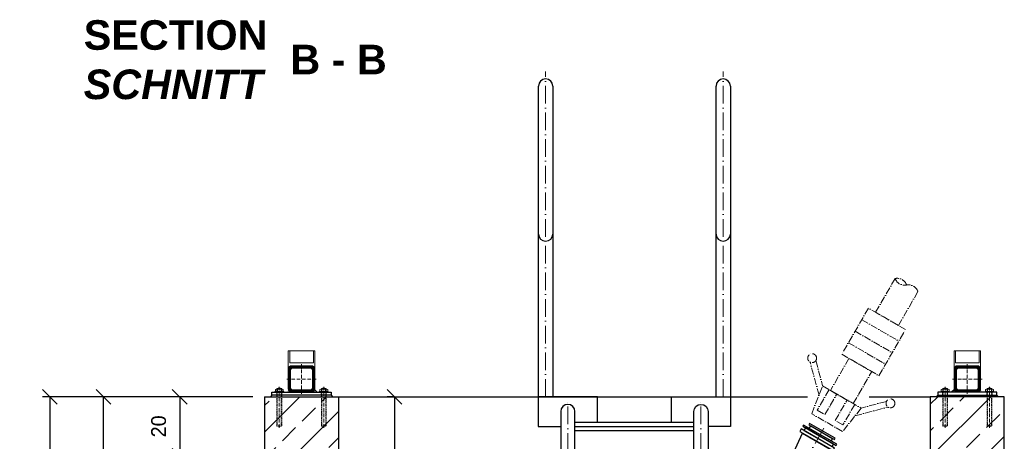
# Model space of a CAD drawing. Header units: millimetres. Extents: x -1700 to 30099, y -547 to 7576.
# Tile 13 of 14: x 17910 to 21237, y 6150 to 7576. Entities that reach past the tile are written whole.
import ezdxf

# ---------------------------------------------------------------- set-up
doc = ezdxf.new("R2010")
doc.units = ezdxf.units.MM
doc.linetypes.add('ACAD_ISO10W100', pattern=[18, 12, -3, 0, -3])
doc.linetypes.add('JIS_02_1.0', pattern=[2, 1, -1])
doc.layers.add('Bemaßung', color=7, linetype='Continuous', lineweight=9)
doc.layers.add('Beschriftung', color=7, linetype='Continuous', lineweight=9)
doc.styles.add('LBB3.5M1000', font='isocp.shx', dxfattribs={"height": 3.5})
doc.dimstyles.new('DIN', dxfattribs={"dimtxt": 2.5, "dimasz": 2.5, "dimexe": 1.25, "dimexo": 0.625, "dimtad": 1, "dimtih": 1, "dimdec": 4, "dimdsep": 46, "dimlunit": 6, "dimtxsty": 'Standard', "dimcen": 2.5, "dimadec": 0, "dimazin": 0, "dimtfac": 1, "dimtdec": 4, "dimtmove": 0, "dimatfit": 3, "dimfxl": 0, "dimtvp": 1, "dimtolj": 1, "dimtzin": 0, "dimarcsym": 0})
pattern_1 = [(45, (19987.17, 5276.05), (-89.803, 89.803), []), (45, (20076.97, 5276.05), (-89.803, 89.803), [63.5, -31.75])]

# ---------------------------------------------------------------- blocks, each defined once
blk = doc.blocks.new('_Oblique')
at = {"color": 0, "linetype": 'ByBlock', "lineweight": -2}
blk.add_line((-0.5, -0.5), (0.5, 0.5), dxfattribs=at)
blk = doc.blocks.new('*D56')
at = {"layer": 'Bemaßung', "color": 0, "lineweight": -2, "transparency": 16777216}
for p, q in [((18577.2, 6301), (18425.4, 6301)), ((18450.4, 6301), (18450.4, 6101)), ((18572.3, 6101), (18425.4, 6101))]:
    blk.add_line(p, q, dxfattribs=at)
at = {"layer": 'DEFPOINTS', "color": 0, "transparency": 16777216}
for p in [(18737.2, 6301), (18450.4, 6101), (18732.3, 6101)]:
    blk.add_point(p, dxfattribs=at)
at = {"layer": 'Bemaßung', "color": 0, "lineweight": -2, "transparency": 16777216, "xscale": 50, "yscale": 50, "zscale": 50}
for p, rotation in [((18450.4, 6301), 90), ((18450.4, 6101), 270)]:
    blk.add_blockref('_Oblique', p, dxfattribs=dict(at, rotation=rotation))
at = {"layer": 'Bemaßung', "color": 0, "transparency": 16777216, "insert": (18379.4, 6201), "char_height": 50, "attachment_point": 5, "rotation": 90}
blk.add_mtext('\\A1;20', dxfattribs=at)
blk = doc.blocks.new('*D59')
at = {"layer": 'Bemaßung', "color": 0, "lineweight": -2, "transparency": 16777216}
for p, q in [((18697.2, 6301), (17986.3, 6301)), ((18011.3, 6301), (18011.3, 4301)), ((18947.2, 4301), (17986.3, 4301))]:
    blk.add_line(p, q, dxfattribs=at)
at = {"layer": 'DEFPOINTS', "color": 0, "transparency": 16777216}
for p in [(18737.2, 6301), (18011.3, 4301), (18987.2, 4301)]:
    blk.add_point(p, dxfattribs=at)
at = {"layer": 'Bemaßung', "color": 0, "lineweight": -2, "transparency": 16777216, "xscale": 50, "yscale": 50, "zscale": 50}
for p, rotation in [((18011.3, 6301), 90), ((18011.3, 4301), 270)]:
    blk.add_blockref('_Oblique', p, dxfattribs=dict(at, rotation=rotation))
at = {"layer": 'Bemaßung', "color": 0, "transparency": 16777216, "insert": (17941.9, 5301), "char_height": 50, "attachment_point": 5, "rotation": 90}
blk.add_mtext('\\A1;2,00', dxfattribs=at)
blk = doc.blocks.new('*D61')
at = {"layer": 'Bemaßung', "color": 0, "lineweight": -2, "transparency": 16777216}
for p, q in [((18426.3, 6301), (18167.7, 6301)), ((18192.7, 5001), (18192.7, 6301)), ((18426.3, 5001), (18167.7, 5001))]:
    blk.add_line(p, q, dxfattribs=at)
at = {"layer": 'DEFPOINTS', "color": 0, "transparency": 16777216}
for p in [(18192.7, 6301), (19186.3, 6301), (19186.3, 5001)]:
    blk.add_point(p, dxfattribs=at)
at = {"layer": 'Bemaßung', "color": 0, "lineweight": -2, "transparency": 16777216, "xscale": 50, "yscale": 50, "zscale": 50}
for p, rotation in [((18192.7, 6301), 90), ((18192.7, 5001), 270)]:
    blk.add_blockref('_Oblique', p, dxfattribs=dict(at, rotation=rotation))
at = {"layer": 'Bemaßung', "color": 0, "transparency": 16777216, "insert": (18123.5, 5651), "char_height": 50, "attachment_point": 5, "rotation": 90}
blk.add_mtext('\\A1;1,30', dxfattribs=at)
blk = doc.blocks.new('*D44')
at = {"layer": 'Bemaßung', "color": 0, "lineweight": -2, "transparency": 16777216}
for p, q in [((19176.6, 6301), (19151.6, 6301)), ((19176.6, 6301), (19176.6, 5601)), ((19136.6, 5601), (19151.6, 5601))]:
    blk.add_line(p, q, dxfattribs=at)
at = {"layer": 'DEFPOINTS', "color": 0, "transparency": 16777216}
for p in [(19216.6, 6301), (19176.6, 5601), (19176.6, 5601)]:
    blk.add_point(p, dxfattribs=at)
at = {"layer": 'Bemaßung', "color": 0, "lineweight": -2, "transparency": 16777216, "xscale": 50, "yscale": 50, "zscale": 50}
for p, rotation in [((19176.6, 6301), 90), ((19176.6, 5601), 270)]:
    blk.add_blockref('_Oblique', p, dxfattribs=dict(at, rotation=rotation))
at = {"layer": 'Bemaßung', "color": 0, "transparency": 16777216, "insert": (19118.5, 5951), "char_height": 50, "attachment_point": 5, "rotation": 90}
blk.add_mtext('\\A1;70', dxfattribs=at)

msp = doc.modelspace()

# ---------------------------------------------------------------- hatches: boundary and pattern name
at = {"lineweight": 5}
h = msp.add_hatch(dxfattribs=at)
h.set_pattern_fill('ANSI31', color=0)
h.set_pattern_definition([(45, (-125642.7314, 45631.6403), (-2.24506403, 2.24506403), [])])
edge = h.paths.add_edge_path()
edge.add_line((18829.16639, 6406.04743), (18895.16639, 6406.04743))
edge.add_arc((18895.16639, 6394.04743), 12, 0, 90, ccw=False)
edge.add_line((18907.16639, 6394.04743), (18907.16639, 6328.04743))
edge.add_arc((18895.16639, 6328.04743), 12, -90, 0, ccw=False)
edge.add_line((18895.16639, 6316.04743), (18829.16639, 6316.04743))
edge.add_arc((18829.16639, 6328.04743), 12, 180, 270, ccw=False)
edge.add_line((18817.16639, 6328.04743), (18817.16639, 6394.04743))
edge.add_arc((18829.16639, 6394.04743), 12, 90, 180, ccw=False)
edge = h.paths.add_edge_path(flags=16)
edge.add_arc((18833.16639, 6332.04743), 8, 180, 270, ccw=False)
edge.add_line((18825.16639, 6332.04743), (18825.16639, 6390.04743))
edge.add_arc((18833.16639, 6390.04743), 8, 90, 180, ccw=False)
edge.add_line((18833.16639, 6398.04743), (18891.16639, 6398.04743))
edge.add_arc((18891.16639, 6390.04743), 8, 0, 90, ccw=False)
edge.add_line((18899.16639, 6390.04743), (18899.16639, 6332.04743))
edge.add_arc((18891.16639, 6332.04743), 8, -90, 0, ccw=False)
edge.add_line((18891.16639, 6324.04743), (18833.16639, 6324.04743))
h = msp.add_hatch(dxfattribs=at)
h.set_pattern_fill('ANSI31', color=0)
h.set_pattern_definition([(45, (-125392.7314, 45631.6403), (-2.24506403, 2.24506403), [])])
edge = h.paths.add_edge_path()
edge.add_line((21145.16639, 6406.04743), (21079.16639, 6406.04743))
edge.add_arc((21079.16639, 6394.04743), 12, 90, 180)
edge.add_line((21067.16639, 6394.04743), (21067.16639, 6328.04743))
edge.add_arc((21079.16639, 6328.04743), 12, 180, 270)
edge.add_line((21079.16639, 6316.04743), (21145.16639, 6316.04743))
edge.add_arc((21145.16639, 6328.04743), 12, 270, 360)
edge.add_line((21157.16639, 6328.04743), (21157.16639, 6394.04743))
edge.add_arc((21145.16639, 6394.04743), 12, 0, 90)
edge = h.paths.add_edge_path(flags=16)
edge.add_arc((21141.16639, 6332.04743), 8, 270, 360)
edge.add_line((21149.16639, 6332.04743), (21149.16639, 6390.04743))
edge.add_arc((21141.16639, 6390.04743), 8, 0, 90)
edge.add_line((21141.16639, 6398.04743), (21083.16639, 6398.04743))
edge.add_arc((21083.16639, 6390.04743), 8, 90, 180)
edge.add_line((21075.16639, 6390.04743), (21075.16639, 6332.04743))
edge.add_arc((21083.16639, 6332.04743), 8, 180, 270)
edge.add_line((21083.16639, 6324.04743), (21141.16639, 6324.04743))
h = msp.add_hatch(color=0)
h.dxf.hatch_style = 1
h.paths.add_polyline_path([(18906.74443, 6324.89322), (18915.59022, 6316.04743), (18895.16639, 6316.04743, 0.338290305)])
h.paths.add_polyline_path([(18817.58835, 6324.89322, 0.338290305), (18829.16639, 6316.04743), (18808.74256, 6316.04743)])
h = msp.add_hatch(color=0)
h.dxf.hatch_style = 1
h.paths.add_polyline_path([(21067.58835, 6324.89322), (21058.74256, 6316.04743), (21079.16639, 6316.04743, -0.338290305)])
h.paths.add_polyline_path([(21156.74443, 6324.89322, -0.338290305), (21145.16639, 6316.04743), (21165.59022, 6316.04743)])
at = {"lineweight": 0}
h = msp.add_hatch(dxfattribs=at)
h.set_pattern_fill('ANSI33', color=256, scale=20)
h.set_pattern_definition(pattern_1)
h.paths.add_polyline_path([(18987.16639, 6301.04743), (18737.16639, 6301.04743), (18737.16639, 4401.04743), (18987.16639, 4401.04743)])
h = msp.add_hatch(dxfattribs=at)
h.set_pattern_fill('ANSI33', color=256, scale=20)
h.set_pattern_definition(pattern_1)
h.paths.add_polyline_path([(21237.16639, 6301.04743), (20987.16639, 6301.04743), (20987.16639, 4401.04743), (21237.16639, 4401.04743)])

# ---------------------------------------------------------------- linework, layer by layer
at = {"linetype": 'ACAD_ISO10W100', "lineweight": 18, "ltscale": 5}
for p, q in [((19687.16639, 6301.04743), (19687.16639, 7400.35449)), ((20287.16639, 6301.04743), (20287.16639, 7400.35449)), ((19762.16639, 4406.04743), (19762.16639, 6290.19743)), ((20212.16639, 4406.04743), (20212.16639, 6290.19743)), ((20552.4395, 6064.80387), (20627.83651, 6195.39534))]:
    msp.add_line(p, q, dxfattribs=at)
for p, q in [((19663.01639, 6301.04743), (19663.01639, 7351.20449)), ((19711.31639, 7351.20449), (19711.31639, 6301.04743)), ((20263.01639, 6301.04743), (20263.01639, 7351.20449)), ((20311.31639, 7351.20449), (20311.31639, 6301.04743)), ((18906.74443, 6324.89322), (18915.59022, 6316.04743)), ((21067.58835, 6324.89322), (21058.74256, 6316.04743)), ((18737.16639, 6301.04743), (18737.16639, 3975.22542)), ((18737.16639, 6301.04743), (18987.16639, 6301.04743)), ((18762.16639, 6306.04743), (18757.16639, 6301.04743)), ((18962.16639, 6306.04743), (18967.16639, 6301.04743)), ((18987.16639, 6301.04743), (18987.16639, 4301.04743)), ((18987.16639, 6301.04743), (20572.43202, 6301.04743)), ((20780.086, 6301.04743), (20987.16639, 6301.04743)), ((21237.16639, 6301.04743), (20987.16639, 6301.04743)), ((20987.16639, 6301.04743), (20987.16639, 4326.04743)), ((21012.16639, 6306.04743), (21007.16639, 6301.04743)), ((21212.16639, 6306.04743), (21217.16639, 6301.04743)), ((21237.16639, 3975.22542), (21237.16639, 6301.04743)), ((19786.31639, 6215.18743), (20188.01639, 6215.18743)), ((19786.31639, 6201.04743), (20188.01639, 6201.04743)), ((19786.31639, 6186.90743), (20188.01639, 6186.90743))]:
    msp.add_line(p, q)
at = {"color": 252, "linetype": 'ACAD_ISO10W100', "lineweight": 18, "ltscale": 2}
for p, q in [((20755.4911, 6561.49957), (20881.06478, 6488.99957)), ((20732.9911, 6522.52842), (20858.56478, 6450.02842)), ((20710.4911, 6483.55728), (20836.06478, 6411.05728))]:
    msp.add_line(p, q, dxfattribs=at)
at = {"linetype": 'ACAD_ISO10W100', "lineweight": 5}
for p, q in [((18862.16639, 6411.04743), (18862.16639, 6311.04743)), ((21112.16639, 6411.04743), (21112.16639, 6311.04743)), ((18912.16639, 6361.04743), (18812.16639, 6361.04743)), ((21062.16639, 6361.04743), (21162.16639, 6361.04743)), ((18787.16639, 6196.04743), (18787.16639, 6334.10843)), ((18937.16639, 6196.04743), (18937.16639, 6334.10843)), ((21037.16639, 6196.04743), (21037.16639, 6334.10843)), ((21187.16639, 6196.04743), (21187.16639, 6334.10843))]:
    msp.add_line(p, q, dxfattribs=at)
at = {"linetype": 'Continuous', "lineweight": 9}
for p, q in [((18773.76639, 6320.04743), (18773.76639, 6326.04743)), ((18777.23059, 6327.04743), (18797.10219, 6327.04743)), ((18779.16639, 6329.54743), (18795.16639, 6329.54743)), ((18779.16639, 6329.54743), (18779.16639, 6327.04743)), ((18780.39139, 6329.98253), (18780.39139, 6327.04743)), ((18780.69459, 6320.04743), (18780.69459, 6326.04743)), ((18793.63819, 6320.04743), (18793.63819, 6326.04743)), ((18793.94139, 6329.98253), (18793.94139, 6327.04743)), ((18795.16639, 6329.54743), (18795.16639, 6327.04743)), ((18800.56639, 6320.04743), (18800.56639, 6326.04743)), ((18923.76639, 6320.04743), (18923.76639, 6326.04743)), ((18947.10219, 6327.04743), (18927.23059, 6327.04743)), ((18945.16639, 6329.54743), (18929.16639, 6329.54743)), ((18929.16639, 6329.54743), (18929.16639, 6327.04743)), ((18930.39139, 6329.98253), (18930.39139, 6327.04743)), ((18930.69459, 6320.04743), (18930.69459, 6326.04743)), ((18943.63819, 6320.04743), (18943.63819, 6326.04743)), ((18943.94139, 6329.98253), (18943.94139, 6327.04743)), ((18945.16639, 6329.54743), (18945.16639, 6327.04743)), ((18950.56639, 6320.04743), (18950.56639, 6326.04743)), ((21023.76639, 6320.04743), (21023.76639, 6326.04743)), ((21027.23059, 6327.04743), (21047.10219, 6327.04743)), ((21029.16639, 6329.54743), (21045.16639, 6329.54743)), ((21029.16639, 6329.54743), (21029.16639, 6327.04743)), ((21030.39139, 6329.98253), (21030.39139, 6327.04743)), ((21030.69459, 6320.04743), (21030.69459, 6326.04743)), ((21043.63819, 6320.04743), (21043.63819, 6326.04743)), ((21043.94139, 6329.98253), (21043.94139, 6327.04743)), ((21045.16639, 6329.54743), (21045.16639, 6327.04743)), ((21050.56639, 6320.04743), (21050.56639, 6326.04743)), ((21173.76639, 6320.04743), (21173.76639, 6326.04743)), ((21197.10219, 6327.04743), (21177.23059, 6327.04743)), ((21195.16639, 6329.54743), (21179.16639, 6329.54743)), ((21179.16639, 6329.54743), (21179.16639, 6327.04743)), ((21180.39139, 6329.98253), (21180.39139, 6327.04743)), ((21180.69459, 6320.04743), (21180.69459, 6326.04743)), ((21193.63819, 6320.04743), (21193.63819, 6326.04743)), ((21193.94139, 6329.98253), (21193.94139, 6327.04743)), ((21195.16639, 6329.54743), (21195.16639, 6327.04743)), ((21200.56639, 6320.04743), (21200.56639, 6326.04743)), ((18772.16639, 6316.04743), (18772.16639, 6319.04743)), ((18772.16639, 6319.04743), (18802.16639, 6319.04743)), ((18802.16639, 6316.04743), (18802.16639, 6319.04743)), ((18952.16639, 6319.04743), (18922.16639, 6319.04743)), ((18922.16639, 6316.04743), (18922.16639, 6319.04743)), ((18952.16639, 6316.04743), (18952.16639, 6319.04743)), ((21022.16639, 6316.04743), (21022.16639, 6319.04743)), ((21022.16639, 6319.04743), (21052.16639, 6319.04743)), ((21052.16639, 6316.04743), (21052.16639, 6319.04743)), ((21202.16639, 6319.04743), (21172.16639, 6319.04743)), ((21172.16639, 6316.04743), (21172.16639, 6319.04743)), ((21202.16639, 6316.04743), (21202.16639, 6319.04743))]:
    msp.add_line(p, q, dxfattribs=at)
at = {"linetype": 'JIS_02_1.0', "lineweight": 5, "ltscale": 2}
for p, q in [((18779.16639, 6202.54743), (18779.16639, 6329.54743)), ((18780.39139, 6202.11236), (18780.39139, 6327.04743)), ((18793.94139, 6202.11236), (18793.94139, 6327.04743)), ((18795.16639, 6202.54743), (18795.16639, 6329.54743)), ((18929.16639, 6202.54743), (18929.16639, 6329.54743)), ((18930.39139, 6202.11236), (18930.39139, 6327.04743)), ((18943.94139, 6202.11236), (18943.94139, 6327.04743)), ((18945.16639, 6202.54743), (18945.16639, 6329.54743)), ((21029.16639, 6202.54743), (21029.16639, 6329.54743)), ((21030.39139, 6202.11236), (21030.39139, 6327.04743)), ((21043.94139, 6202.11236), (21043.94139, 6327.04743)), ((21045.16639, 6202.54743), (21045.16639, 6329.54743)), ((21179.16639, 6202.54743), (21179.16639, 6329.54743)), ((21180.39139, 6202.11236), (21180.39139, 6327.04743)), ((21193.94139, 6202.11236), (21193.94139, 6327.04743)), ((21195.16639, 6202.54743), (21195.16639, 6329.54743)), ((18778.66639, 6301.04743), (18778.66639, 6319.04743)), ((18795.66639, 6301.04743), (18795.66639, 6319.04743)), ((18928.66639, 6301.04743), (18928.66639, 6319.04743)), ((18945.66639, 6301.04743), (18945.66639, 6319.04743)), ((21028.66639, 6301.04743), (21028.66639, 6319.04743)), ((21045.66639, 6301.04743), (21045.66639, 6319.04743)), ((21178.66639, 6301.04743), (21178.66639, 6319.04743)), ((21195.66639, 6301.04743), (21195.66639, 6319.04743)), ((18779.16639, 6202.54743), (18795.16639, 6202.54743)), ((18945.16639, 6202.54743), (18929.16639, 6202.54743)), ((21029.16639, 6202.54743), (21045.16639, 6202.54743)), ((21195.16639, 6202.54743), (21179.16639, 6202.54743))]:
    msp.add_line(p, q, dxfattribs=at)
at = {"color": 252, "linetype": 'ACAD_ISO10W100', "lineweight": 18, "ltscale": 2}
for points in [[(20945.30957, 6656.3748), (20879.27277, 6541.99571), (20802.28311, 6586.44571), (20868.31992, 6700.8248)], [(20600.33782, 6423.37616), (20623.32604, 6337.58296)], [(20611.01086, 6306.26976), (20581.0193, 6418.19978)], [(20732.26941, 6236.2611), (20844.19943, 6266.25266)], [(20839.02305, 6285.57118), (20753.22985, 6262.58296)]]:
    msp.add_lwpolyline(points, dxfattribs=at)
for points in [[(20813.56478, 6372.08614), (20903.56478, 6527.97071), (20777.9911, 6600.47071), (20687.9911, 6444.58614)], [(20726.77277, 6277.85796), (20789.27277, 6386.11114), (20712.28311, 6430.56114), (20649.78311, 6322.30796)], [(20690.23947, 6183.48042), (20586.31642, 6243.48042), (20623.32604, 6337.58296), (20753.22985, 6262.58296)], [(20630.95743, 6240.80093), (20670.95743, 6310.08296), (20644.97667, 6325.08296), (20604.97667, 6255.80093)], [(20665.59845, 6220.80093), (20705.59845, 6290.08296), (20731.57921, 6275.08296), (20691.57921, 6205.80093)]]:
    msp.add_lwpolyline(points, close=True, dxfattribs=at)
at = {"lineweight": 9}
for points in [[(18817.16639, 6394.04743), (18817.16639, 6456.04743), (18907.16639, 6456.04743), (18907.16639, 6394.04743)], [(21067.16639, 6394.04743), (21067.16639, 6456.04743), (21157.16639, 6456.04743), (21157.16639, 6394.04743)]]:
    msp.add_lwpolyline(points, dxfattribs=at)
for points in [[(18822.16639, 6416.04743), (18902.16639, 6416.04743), (18902.16639, 6456.04743), (18822.16639, 6456.04743)], [(21072.16639, 6416.04743), (21152.16639, 6416.04743), (21152.16639, 6456.04743), (21072.16639, 6456.04743)]]:
    msp.add_lwpolyline(points, close=True, dxfattribs=at)
for points in [[(18829.16639, 6406.04743), (18895.16639, 6406.04743, -0.4142135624), (18907.16639, 6394.04743), (18907.16639, 6328.04743, -0.4142135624), (18895.16639, 6316.04743), (18829.16639, 6316.04743, -0.4142135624), (18817.16639, 6328.04743), (18817.16639, 6394.04743, -0.4142135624)], [(18833.16639, 6324.04743, -0.4142135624), (18825.16639, 6332.04743), (18825.16639, 6390.04743, -0.4142135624), (18833.16639, 6398.04743), (18891.16639, 6398.04743, -0.4142135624), (18899.16639, 6390.04743), (18899.16639, 6332.04743, -0.4142135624), (18891.16639, 6324.04743)], [(21145.16639, 6406.04743), (21079.16639, 6406.04743, 0.4142135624), (21067.16639, 6394.04743), (21067.16639, 6328.04743, 0.4142135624), (21079.16639, 6316.04743), (21145.16639, 6316.04743, 0.4142135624), (21157.16639, 6328.04743), (21157.16639, 6394.04743, 0.4142135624)], [(21141.16639, 6324.04743, 0.4142135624), (21149.16639, 6332.04743), (21149.16639, 6390.04743, 0.4142135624), (21141.16639, 6398.04743), (21083.16639, 6398.04743, 0.4142135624), (21075.16639, 6390.04743), (21075.16639, 6332.04743, 0.4142135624), (21083.16639, 6324.04743)]]:
    msp.add_lwpolyline(points, format="xyb", close=True, dxfattribs=at)
for points in [[(18962.16639, 6306.04743), (18762.16639, 6306.04743), (18762.16639, 6316.04743), (18962.16639, 6316.04743)], [(21012.16639, 6306.04743), (21212.16639, 6306.04743), (21212.16639, 6316.04743), (21012.16639, 6316.04743)], [(20546.14785, 6183.90641), (20658.73115, 6118.90641), (20663.73115, 6127.56666), (20551.14785, 6192.56666)], [(20556.14785, 6201.22692), (20668.73115, 6136.22692), (20671.23115, 6140.55705), (20558.64785, 6205.55705)], [(20559.8081, 6187.56666), (20655.07089, 6132.56666), (20660.07089, 6141.22692), (20564.8081, 6196.22692)], [(20576.63823, 6206.7173), (20663.24077, 6156.7173), (20665.74077, 6161.04743), (20579.13823, 6211.04743)], [(20583.13342, 6202.9673), (20656.74558, 6160.4673), (20651.74558, 6151.80705), (20578.13342, 6194.30705)], [(20555.67412, 6178.40641), (20649.20487, 6124.40641), (20590.93433, 6042.57887), (20513.94467, 6087.02887)]]:
    msp.add_lwpolyline(points, close=True)
for points in [[(19862.16639, 6215.18743), (19862.16639, 6301.04743), (19662.16639, 6301.04743), (19662.16639, 6201.04743), (19738.01639, 6201.04743)], [(20112.16639, 6215.18743), (20112.16639, 6301.04743), (20312.16639, 6301.04743), (20312.16639, 6201.04743), (20236.31639, 6201.04743)]]:
    msp.add_lwpolyline(points)
for points in [[(19786.31639, 4421.04743), (19786.31639, 6251.04743, 1), (19738.01639, 6251.04743), (19738.01639, 4421.04743)], [(20188.01639, 4421.04743), (20188.01639, 6251.04743, -1), (20236.31639, 6251.04743), (20236.31639, 4421.04743)]]:
    msp.add_lwpolyline(points, format="xyb", close=True)
at = {"color": 252, "linetype": 'ACAD_ISO10W100', "lineweight": 18, "ltscale": 2}
for centre in [(20587.78487, 6431.58735), (20852.41062, 6278.80561)]:
    msp.add_circle(centre, 15, dxfattribs=at)
for centre, start, end in [((19687.16639, 7351.20449), 0, 180), ((20287.16639, 7351.20449), 0, 180), ((19687.16639, 6851.04743), 180, 0), ((20287.16639, 6851.04743), 180, 0)]:
    msp.add_arc(centre, 24.15, start, end)
for centre, start, end in [((20875.05992, 6668.04883), 18.37976664, 101.62023336), ((20900.07474, 6711.37578), 198.37976664, 281.62023336), ((20913.55475, 6645.82383), 18.37976664, 101.62023336)]:
    msp.add_arc(centre, 33.4618, start, end, dxfattribs=at)
at = {"linetype": 'Continuous', "lineweight": 9}
for centre, radius, start, end in [((18777.23049, 6320.54743), 6.49999, 57.79575833, 122.20424167), ((18787.16639, 6308.96409), 22.08333, 68.76068889, 111.23931111), ((18787.16639, 6305.60533), 21.4421, 72.43264167, 107.56735833), ((18797.10229, 6320.54743), 6.49999, 57.79575833, 122.20424167), ((18927.23049, 6320.54743), 6.49999, 57.79575833, 122.20424167), ((18937.16639, 6308.96409), 22.08333, 68.76068889, 111.23931111), ((18937.16639, 6305.60533), 21.4421, 72.43264167, 107.56735833), ((18947.10229, 6320.54743), 6.49999, 57.79575833, 122.20424167), ((21027.23049, 6320.54743), 6.49999, 57.79575833, 122.20424167), ((21037.16639, 6308.96409), 22.08333, 68.76068889, 111.23931111), ((21037.16639, 6305.60533), 21.4421, 72.43264167, 107.56735833), ((21047.10229, 6320.54743), 6.49999, 57.79575833, 122.20424167), ((21177.23049, 6320.54743), 6.49999, 57.79575833, 122.20424167), ((21187.16639, 6308.96409), 22.08333, 68.76068889, 111.23931111), ((21187.16639, 6305.60533), 21.4421, 72.43264167, 107.56735833), ((21197.10229, 6320.54743), 6.49999, 57.79575833, 122.20424167), ((18777.23049, 6325.54742), 6.49999, 237.79575833, 302.20424167), ((18787.16639, 6340.48952), 21.4421, 252.43264167, 287.56735833), ((18797.10229, 6325.54742), 6.49999, 237.79575833, 302.20424167), ((18927.23049, 6325.54742), 6.49999, 237.79575833, 302.20424167), ((18937.16639, 6340.48952), 21.4421, 252.43264167, 287.56735833), ((18947.10229, 6325.54742), 6.49999, 237.79575833, 302.20424167), ((21027.23049, 6325.54742), 6.49999, 237.79575833, 302.20424167), ((21037.16639, 6340.48952), 21.4421, 252.43264167, 287.56735833), ((21047.10229, 6325.54742), 6.49999, 237.79575833, 302.20424167), ((21177.23049, 6325.54742), 6.49999, 237.79575833, 302.20424167), ((21187.16639, 6340.48952), 21.4421, 252.43264167, 287.56735833), ((21197.10229, 6325.54742), 6.49999, 237.79575833, 302.20424167)]:
    msp.add_arc(centre, radius, start, end, dxfattribs=at)
at = {"linetype": 'JIS_02_1.0', "lineweight": 5, "ltscale": 2}
for centre in [(18787.16639, 6223.13076), (18937.16639, 6223.13076), (21037.16639, 6223.13076), (21187.16639, 6223.13076)]:
    msp.add_arc(centre, 22.08333, 248.76068889, 291.23931111, dxfattribs=at)

# ---------------------------------------------------------------- texts
at = {"layer": 'Beschriftung', "char_height": 100, "attachment_point": 1, "style": 'LBB3.5M1000'}
for s, width, insert in [('{\\fArial|b1|i0|c0|p34;SECTION\\P\\fArial|b1|i1|c0|p34;SCHNITT}', 963.5542391, (18126.2091, 7573.83345)), ('{\\fArial|b1|i0|c0|p34;B - B}', 355.0131253, (18824.46382, 7490.85858))]:
    msp.add_mtext_dynamic_manual_height_columns(s, width=width, gutter_width=17.5, heights=[0], dxfattribs=dict(at, insert=insert))

# ---------------------------------------------------------------- dimensions: what is measured, and where the dimension line sits
at = {"layer": 'Bemaßung'}
for base, p1, p2, text, override, picture, middle in [((18011.25528, 4301.04743), (18737.16639, 6301.04743), (18987.16639, 4301.04743), '2,00', {"dimscale": 20, "dimexo": 2, "dimgap": 0.2, "dimblk1": 'Oblique', "dimblk2": 'Oblique', "dimsah": 1, "dimtmove": 2}, '*D59', (17941.91816, 5301.04743)), ((18192.71162, 6301.04743), (19186.31639, 5001.04743), (19186.31639, 6301.04743), '1,30', {"dimscale": 20, "dimexo": 38, "dimgap": 0.2, "dimblk1": 'Oblique', "dimblk2": 'Oblique', "dimsah": 1, "dimtmove": 2}, '*D61', (18123.51544, 5651.04743)), ((18450.39078, 6101.04743), (18737.16639, 6301.04743), (18732.32144, 6101.04743), '20', {"dimscale": 20, "dimexo": 8, "dimgap": 1, "dimblk1": 'Oblique', "dimblk2": 'Oblique', "dimsah": 1, "dimtmove": 2}, '*D56', (18379.4276, 6201.04743)), ((19176.57544, 5601.04743), (19216.57544, 6301.04743), (19176.57544, 5601.04743), '70', {"dimscale": 20, "dimexo": 2, "dimgap": 0.2, "dimblk1": 'Oblique', "dimblk2": 'Oblique', "dimsah": 1, "dimtmove": 2}, '*D44', (19118.48684, 5951.04743))]:
    dim = msp.add_linear_dim(base=base, p1=p1, p2=p2, angle=90, text=text, dimstyle='DIN', override=override, dxfattribs=at)
    dim.commit()
    dim.dimension.update_dxf_attribs({"geometry": picture, "text_midpoint": middle, "dimtype": 160})

doc.saveas('drawing.dxf')
